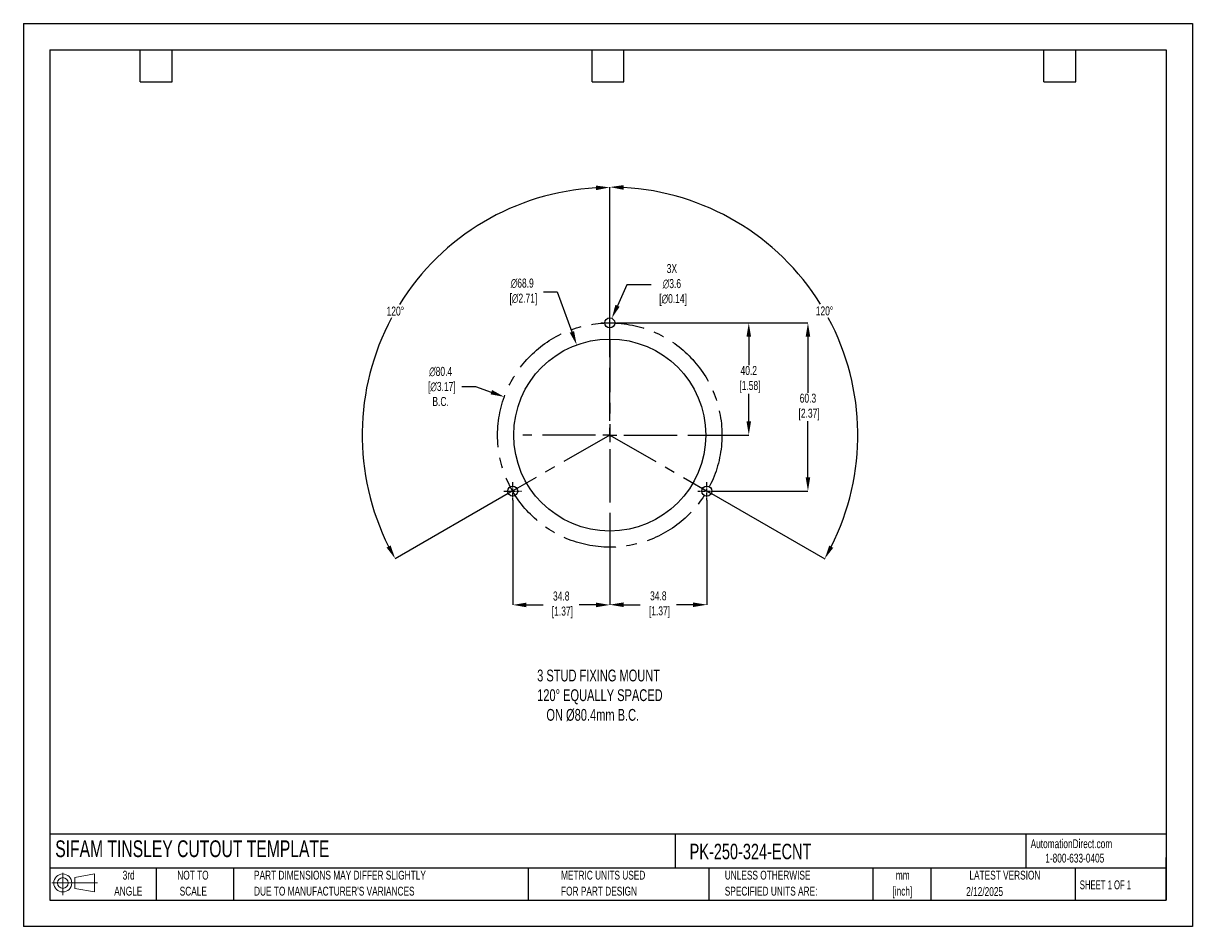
# Model space of a CAD drawing. Header units: millimetres. Extents: x 0 to 419, y 0 to 324.
import ezdxf

# ---------------------------------------------------------------- set-up
doc = ezdxf.new("R2010")
doc.units = ezdxf.units.MM
doc.header["$LTSCALE"] = 1.5
doc.header["$PDSIZE"] = -1
doc.linetypes.add('CENTERX2', pattern=[20.32, 12.7, -2.54, 2.54, -2.54])
for name, color, linetype in [('1', 7, 'Continuous'), ('CENTER', 40, 'CENTERX2'), ('SLD-DEFPOINTS', 7, 'Continuous')]:
    doc.layers.add(name, color=color, linetype=linetype)
doc.layers.add('DIMENSIONS', color=140, linetype='Continuous', lineweight=25)
doc.layers.add('TEXT', color=140, linetype='Continuous', lineweight=25)
doc.styles.add('SLDTEXTSTYLE0', font='TXT', dxfattribs={"width": 0.7})
doc.styles.add('SLDTEXTSTYLE1', font='TXT', dxfattribs={"width": 0.65})
doc.dimstyles.new('SLDDIMSTYLE0', dxfattribs={"dimtxt": 3.237012, "dimasz": 4.953, "dimexe": 0, "dimexo": 0.0625, "dimgap": 0.809253, "dimtad": 0, "dimtih": 1, "dimtoh": 1, "dimrnd": 1e-09, "dimzin": 12, "dimdsep": 46, "dimtxsty": 'SLDTEXTSTYLE0', "dimsah": 1, "dimcen": 0, "dimadec": 0, "dimazin": 3, "dimtfac": 1, "dimtofl": 0, "dimtmove": 0, "dimatfit": 3, "dimfxl": 0, "dimfrac": 2, "dimtolj": 1, "dimtzin": 12, "dimarcsym": 0})

# ---------------------------------------------------------------- blocks, each defined once
blk = doc.blocks.new('Block11')
at = {"color": 7, "linetype": 'Continuous', "lineweight": 18}
for p, q in [((0, 4.32), (16.31, 4.32)), ((3.88, 7.97), (3.88, 0)), ((8.22, 6.25), (15.26, 7.55)), ((8.22, 2.39), (8.22, 6.25)), ((15.26, 7.55), (15.26, 1.1)), ((8.22, 2.39), (15.26, 1.1))]:
    blk.add_line(p, q, dxfattribs=at)
for radius in [3.23, 1.93]:
    blk.add_circle((3.88, 4.32), radius, dxfattribs=at)
blk = doc.blocks.new('Block12')
at = {"layer": 'SLD-DEFPOINTS'}
blk.add_blockref('Block11', (0, 0), dxfattribs=at)
blk = doc.blocks.new('SW_NOTE_0_1')
at = {"layer": 'TEXT', "color": 0, "linetype": 'CENTERX2', "lineweight": 18, "char_height": 3.175, "attachment_point": 2, "style": 'SLDTEXTSTYLE0'}
for s, insert in [('mm', (4.27, 4.09)), ('[inch]', (4.14, -1.64))]:
    blk.add_mtext(s, dxfattribs=dict(at, insert=insert))
blk = doc.blocks.new('SW_NOTE_0_2')
at = {"layer": 'TEXT', "color": 0, "linetype": 'CENTERX2', "lineweight": 18, "char_height": 3.175, "attachment_point": 1, "style": 'SLDTEXTSTYLE0'}
for s, insert in [('UNLESS OTHERWISE', (0, 4.09)), ('SPECIFIED UNITS ARE:', (0, -1.64))]:
    blk.add_mtext(s, dxfattribs=dict(at, insert=insert))
blk = doc.blocks.new('SW_NOTE_0_3')
at = {"layer": 'TEXT', "color": 0, "linetype": 'CENTERX2', "lineweight": 18, "char_height": 3.175, "attachment_point": 1, "style": 'SLDTEXTSTYLE0'}
for s, insert in [('PART DIMENSIONS MAY DIFFER SLIGHTLY', (0, 4.09)), ("DUE TO MANUFACTURER'S VARIANCES", (0, -1.64))]:
    blk.add_mtext(s, dxfattribs=dict(at, insert=insert))
blk = doc.blocks.new('SW_NOTE_0_4')
at = {"layer": 'TEXT', "color": 0, "linetype": 'CENTERX2', "lineweight": 18, "char_height": 3.175, "attachment_point": 2, "style": 'SLDTEXTSTYLE0'}
for s, insert in [('NOT TO', (7.89, 4.09)), ('SCALE', (8.03, -1.64))]:
    blk.add_mtext(s, dxfattribs=dict(at, insert=insert))
blk = doc.blocks.new('SW_NOTE_0_5')
at = {"layer": 'TEXT', "color": 0, "linetype": 'CENTERX2', "lineweight": 18, "char_height": 3.175, "attachment_point": 2, "style": 'SLDTEXTSTYLE0'}
for s, insert in [('3rd', (3.47, 4.09)), ('ANGLE', (3.33, -1.64))]:
    blk.add_mtext(s, dxfattribs=dict(at, insert=insert))
blk = doc.blocks.new('SW_NOTE_0_6')
at = {"layer": 'TEXT', "color": 0, "linetype": 'CENTERX2', "lineweight": 18, "char_height": 3.175, "attachment_point": 1, "style": 'SLDTEXTSTYLE0'}
for s, insert in [('METRIC UNITS USED', (0, 4.09)), ('FOR PART DESIGN', (0, -1.64))]:
    blk.add_mtext(s, dxfattribs=dict(at, insert=insert))
blk = doc.blocks.new('SW_CENTERMARKSYMBOL_0')
at = {"layer": 'CENTER', "color": 0}
for p, q in [((0, 5.08), (0, 31.2)), ((-5.08, 0), (-31.2, 0)), ((0, 0), (-2.54, 0)), ((0, 0), (0, 2.54)), ((0, 0), (0, -2.54)), ((0, 0), (2.54, 0)), ((5.08, 0), (31.2, 0)), ((0, -5.08), (0, -31.2))]:
    blk.add_line(p, q, dxfattribs=at)
blk = doc.blocks.new('*D23')
at = {"layer": 'Defpoints', "color": 0}
for p in [(213.38, 216.45), (248.18, 156.15), (281.22, 156.15)]:
    blk.add_point(p, dxfattribs=at)
at = {"layer": 'DIMENSIONS', "color": 0, "lineweight": -2}
for p, q in [((213.44, 216.45), (281.22, 216.45)), ((281.22, 211.5), (281.22, 191.43)), ((281.22, 161.11), (281.22, 181.18)), ((248.24, 156.15), (281.22, 156.15))]:
    blk.add_line(p, q, dxfattribs=at)
at = {"layer": 'DIMENSIONS', "color": 0}
for points in [[(280.4, 211.5), (282.05, 211.5), (281.22, 216.45)], [(280.4, 161.11), (282.05, 161.11), (281.22, 156.15)]]:
    blk.add_solid(points, dxfattribs=at)
at = {"layer": 'DIMENSIONS', "color": 0, "insert": (281.22, 186.3), "char_height": 3.237, "attachment_point": 5, "style": 'SLDTEXTSTYLE0'}
blk.add_mtext('\\A1;60.3\\P [2.37]', dxfattribs=at)
blk = doc.blocks.new('*D24')
at = {"layer": 'Defpoints', "color": 0}
for p in [(213.38, 216.45), (241.38, 176.25), (260.01, 176.25)]:
    blk.add_point(p, dxfattribs=at)
at = {"layer": 'DIMENSIONS', "color": 0, "lineweight": -2}
for p, q in [((213.44, 216.45), (248.45, 216.45)), ((251.49, 216.45), (260.01, 216.45)), ((260.01, 211.5), (260.01, 201.34)), ((260.01, 181.21), (260.01, 191.09)), ((241.44, 176.25), (260.01, 176.25))]:
    blk.add_line(p, q, dxfattribs=at)
at = {"layer": 'DIMENSIONS', "color": 0}
for points in [[(259.19, 211.5), (260.84, 211.5), (260.01, 216.45)], [(259.19, 181.21), (260.84, 181.21), (260.01, 176.25)]]:
    blk.add_solid(points, dxfattribs=at)
at = {"layer": 'DIMENSIONS', "color": 0, "insert": (260.01, 196.22), "char_height": 3.237, "attachment_point": 5, "style": 'SLDTEXTSTYLE0'}
blk.add_mtext('\\A1;40.2\\P [1.58]', dxfattribs=at)
blk = doc.blocks.new('*D28')
at = {"layer": 'Defpoints', "color": 0}
for p in [(153.14, 244.27), (210.19, 207.25), (210.19, 176.25), (210.19, 176.25), (173.81, 155.29)]:
    blk.add_point(p, dxfattribs=at)
at = {"layer": 'DIMENSIONS', "color": 0, "lineweight": -2}
for p, q in [((210.19, 207.32), (210.19, 265.03)), ((173.75, 155.26), (133.27, 131.93))]:
    blk.add_line(p, q, dxfattribs=at)
for start, end in [(93.1972, 148.1485), (151.7693, 206.7537)]:
    blk.add_arc((210.19, 176.25), 88.77, start, end, dxfattribs=at)
at = {"layer": 'DIMENSIONS', "color": 0}
for points in [[(205.21, 265.71), (205.26, 264.06), (210.19, 265.03)], [(131.64, 136.68), (130.19, 135.9), (133.27, 131.93)]]:
    blk.add_solid(points, dxfattribs=at)
at = {"layer": 'DIMENSIONS', "color": 0, "insert": (133.33, 220.67), "char_height": 3.237, "attachment_point": 5, "style": 'SLDTEXTSTYLE0'}
blk.add_mtext('\\A1;120°', dxfattribs=at)
blk = doc.blocks.new('*D29')
at = {"layer": 'Defpoints', "color": 0}
for p in [(210.19, 207.25), (297.74, 191.74), (210.19, 176.25), (210.19, 176.25), (246.57, 155.29)]:
    blk.add_point(p, dxfattribs=at)
at = {"layer": 'DIMENSIONS', "color": 0, "lineweight": -2}
for p, q in [((210.19, 207.32), (210.19, 265.16)), ((246.62, 155.26), (287.22, 131.87))]:
    blk.add_line(p, q, dxfattribs=at)
for start, end in [(31.8486, 86.8077), (333.2414, 28.2334)]:
    blk.add_arc((210.19, 176.25), 88.91, start, end, dxfattribs=at)
at = {"layer": 'DIMENSIONS', "color": 0}
for points in [[(215.11, 264.2), (215.16, 265.85), (210.19, 265.16)], [(290.3, 135.83), (288.85, 136.62), (287.22, 131.87)]]:
    blk.add_solid(points, dxfattribs=at)
at = {"layer": 'DIMENSIONS', "color": 0, "insert": (287.16, 220.74), "char_height": 3.237, "attachment_point": 5, "style": 'SLDTEXTSTYLE0'}
blk.add_mtext('\\A1;120°', dxfattribs=at)
blk = doc.blocks.new('*D31')
at = {"layer": 'Defpoints', "color": 0}
for p in [(198.33, 208.57), (222.04, 143.93)]:
    blk.add_point(p, dxfattribs=at)
at = {"layer": 'DIMENSIONS', "color": 0, "lineweight": -2}
for p, q in [((186.42, 227.55), (191.37, 227.55)), ((191.37, 227.55), (196.63, 213.22))]:
    blk.add_line(p, q, dxfattribs=at)
at = {"layer": 'DIMENSIONS', "color": 0}
blk.add_solid([(197.4, 213.51), (195.85, 212.94), (198.33, 208.57)], dxfattribs=at)
at = {"layer": 'DIMENSIONS', "color": 0, "insert": (178.81, 227.55), "char_height": 3.237, "attachment_point": 5, "style": 'SLDTEXTSTYLE0'}
blk.add_mtext('\\A1;∅68.9\\P [∅2.71]', dxfattribs=at)
blk = doc.blocks.new('*D32')
at = {"layer": 'Defpoints', "color": 0}
for p in [(210.92, 218.1), (209.45, 214.81)]:
    blk.add_point(p, dxfattribs=at)
at = {"layer": 'DIMENSIONS', "color": 0, "lineweight": -2}
for p, q in [((216.32, 230.08), (212.96, 222.61)), ((225.05, 230.08), (216.32, 230.08))]:
    blk.add_line(p, q, dxfattribs=at)
at = {"layer": 'DIMENSIONS', "color": 0}
blk.add_solid([(212.2, 222.95), (213.71, 222.27), (210.92, 218.1)], dxfattribs=at)
at = {"layer": 'DIMENSIONS', "color": 0, "insert": (232.46, 230.08), "char_height": 3.237, "attachment_point": 5, "style": 'SLDTEXTSTYLE0'}
blk.add_mtext('\\A1;3X\\P∅3.6\\P [∅0.14]', dxfattribs=at)
blk = doc.blocks.new('*D33')
at = {"layer": 'Defpoints', "color": 0}
for p in [(172.39, 189.94), (247.98, 162.57)]:
    blk.add_point(p, dxfattribs=at)
at = {"layer": 'DIMENSIONS', "color": 0, "lineweight": -2}
for p, q in [((157.17, 193.66), (162.12, 193.66)), ((162.12, 193.66), (167.73, 191.63))]:
    blk.add_line(p, q, dxfattribs=at)
at = {"layer": 'DIMENSIONS', "color": 0}
blk.add_solid([(168.01, 192.4), (167.45, 190.85), (172.39, 189.94)], dxfattribs=at)
at = {"layer": 'DIMENSIONS', "color": 0, "insert": (149.56, 193.66), "char_height": 3.237, "attachment_point": 5, "style": 'SLDTEXTSTYLE0'}
blk.add_mtext('\\A1;∅80.4\\P [∅3.17]\\PB.C.', dxfattribs=at)
blk = doc.blocks.new('*D35')
at = {"layer": 'Defpoints', "color": 0}
for p in [(244.99, 152.96), (210.19, 145.06), (210.19, 115.42)]:
    blk.add_point(p, dxfattribs=at)
at = {"layer": 'DIMENSIONS', "color": 0, "lineweight": -2}
for p, q in [((244.99, 152.9), (244.99, 115.42)), ((210.19, 145), (210.19, 115.42)), ((215.14, 115.42), (221.11, 115.42)), ((240.03, 115.42), (234.06, 115.42))]:
    blk.add_line(p, q, dxfattribs=at)
at = {"layer": 'DIMENSIONS', "color": 0}
for points in [[(215.14, 116.24), (215.14, 114.59), (210.19, 115.42)], [(240.03, 116.24), (240.03, 114.59), (244.99, 115.42)]]:
    blk.add_solid(points, dxfattribs=at)
at = {"layer": 'DIMENSIONS', "color": 0, "insert": (227.59, 115.42), "char_height": 3.237, "attachment_point": 5, "style": 'SLDTEXTSTYLE0'}
blk.add_mtext('\\A1;34.8\\P [1.37]', dxfattribs=at)
blk = doc.blocks.new('*D36')
at = {"layer": 'Defpoints', "color": 0}
for p in [(175.39, 152.96), (210.19, 145.06), (210.19, 115.35)]:
    blk.add_point(p, dxfattribs=at)
at = {"layer": 'DIMENSIONS', "color": 0, "lineweight": -2}
for p, q in [((175.39, 152.9), (175.39, 115.35)), ((210.19, 145), (210.19, 115.35)), ((180.34, 115.35), (186.31, 115.35)), ((205.23, 115.35), (199.26, 115.35))]:
    blk.add_line(p, q, dxfattribs=at)
at = {"layer": 'DIMENSIONS', "color": 0}
for points in [[(180.34, 116.17), (180.34, 114.52), (175.39, 115.35)], [(205.23, 116.17), (205.23, 114.52), (210.19, 115.35)]]:
    blk.add_solid(points, dxfattribs=at)
at = {"layer": 'DIMENSIONS', "color": 0, "insert": (192.79, 115.35), "char_height": 3.237, "attachment_point": 5, "style": 'SLDTEXTSTYLE0'}
blk.add_mtext('\\A1;34.8\\P [1.37]', dxfattribs=at)

msp = doc.modelspace()

# ---------------------------------------------------------------- linework, layer by layer
at = {"color": 7, "linetype": 'Continuous'}
for p, q in [((0.004, 323.854), (0.004, 0.004)), ((0.004, 323.854), (419.104, 323.854)), ((419.104, 323.854), (419.104, 0.004)), ((419.104, 0.004), (0.004, 0.004))]:
    msp.add_line(p, q, dxfattribs=at)
at = {"layer": '1', "color": 1, "linetype": 'Continuous'}
for centre, radius in [((210.185, 216.454), 1.8), ((210.185, 176.254), 34.425), ((175.385, 156.154), 1.8), ((244.985, 156.154), 1.8)]:
    msp.add_circle(centre, radius, dxfattribs=at)
at = {"layer": 'CENTER', "ltscale": 0.05}
for p, q in [((210.185, 213.264), (210.185, 219.644)), ((206.995, 216.454), (213.375, 216.454)), ((175.385, 152.964), (175.385, 159.344)), ((244.985, 152.964), (244.985, 159.344)), ((172.195, 156.154), (178.575, 156.154)), ((241.795, 156.154), (248.175, 156.154))]:
    msp.add_line(p, q, dxfattribs=at)
at = {"layer": 'CENTER'}
for p, q in [((210.185, 210.679), (210.185, 176.254)), ((210.185, 176.254), (173.805, 155.291)), ((210.185, 176.254), (246.565, 155.291))]:
    msp.add_line(p, q, dxfattribs=at)
msp.add_circle((210.185, 176.254), 40.2, dxfattribs=at)
at = {"layer": 'TEXT'}
for p, q in [((9.525, 314.325), (409.575, 314.325)), ((9.525, 314.325), (9.525, 9.525)), ((41.91, 302.895), (41.91, 314.325)), ((53.34, 302.895), (53.34, 314.325)), ((203.835, 302.895), (203.835, 314.325)), ((215.265, 302.895), (215.265, 314.325)), ((365.76, 302.895), (365.76, 314.325)), ((377.19, 302.895), (377.19, 314.325)), ((409.575, 314.325), (409.575, 9.525)), ((41.91, 302.895), (53.34, 302.895)), ((203.835, 302.895), (215.265, 302.895)), ((365.76, 302.895), (377.19, 302.895)), ((409.575, 33.189), (9.525, 33.189)), ((233.638, 33.189), (233.638, 20.955)), ((359.363, 33.189), (359.363, 20.955)), ((409.575, 9.525), (409.575, 24.765)), ((409.575, 20.955), (9.525, 20.955)), ((47.625, 20.955), (47.625, 9.525)), ((75.317, 20.955), (75.317, 9.525)), ((180.97, 20.955), (180.97, 9.525)), ((245.67, 20.955), (245.67, 9.525)), ((304.536, 20.955), (304.536, 9.525)), ((325.218, 20.955), (325.218, 9.525)), ((377.023, 20.955), (377.023, 9.525)), ((9.525, 9.525), (409.575, 9.525))]:
    msp.add_line(p, q, dxfattribs=at)

# ---------------------------------------------------------------- block references
at = {"layer": 'CENTER'}
msp.add_blockref('SW_CENTERMARKSYMBOL_0', (210.185, 176.254), dxfattribs=at)
at = {"layer": 'SLD-DEFPOINTS'}
msp.add_blockref('Block12', (10.257, 11.331), dxfattribs=at)
at = {"layer": 'TEXT', "linetype": 'CENTERX2', "lineweight": 18}
for name, p in [('SW_NOTE_0_5', (34.271, 15.953)), ('SW_NOTE_0_4', (52.886, 15.953)), ('SW_NOTE_0_3', (82.679, 15.953)), ('SW_NOTE_0_6', (192.718, 15.953)), ('SW_NOTE_0_2', (251.412, 15.953)), ('SW_NOTE_0_1', (310.929, 15.949))]:
    msp.add_blockref(name, p, dxfattribs=at)

# ---------------------------------------------------------------- texts
at = {"layer": 'DIMENSIONS', "insert": (184.165, 92.16), "char_height": 4.23333, "attachment_point": 1, "style": 'SLDTEXTSTYLE0'}
msp.add_mtext_dynamic_manual_height_columns('3 STUD FIXING MOUNT\\P120%%D EQUALLY SPACED\\P   ON %%C80.4mm B.C.', width=99.50754, gutter_width=21.167, heights=[0], dxfattribs=at)
at = {"layer": 'TEXT', "linetype": 'CENTERX2', "lineweight": 25, "attachment_point": 1, "style": 'SLDTEXTSTYLE0'}
for s, insert, char_height in [('SIFAM TINSLEY CUTOUT TEMPLATE', (11.42, 30.931), 6), ('PK-250-324-ECNT', (238.812, 29.714), 5.55625)]:
    msp.add_mtext(s, dxfattribs=dict(at, insert=insert, char_height=char_height))
at = {"layer": 'TEXT', "linetype": 'CENTERX2', "lineweight": 18, "char_height": 3.175}
for s, insert, attachment_point, style in [('AutomationDirect.com', (361.042, 31.315), 1, 'SLDTEXTSTYLE0'), ('1-800-633-0405', (366.287, 26.156), 1, 'SLDTEXTSTYLE0'), ('LATEST VERSION', (351.828, 20.046), 2, 'SLDTEXTSTYLE0'), ('2/12/2025', (344.552, 14.161), 2, 'SLDTEXTSTYLE0'), ('SHEET 1 OF 1', (378.662, 16.577), 1, 'SLDTEXTSTYLE1')]:
    msp.add_mtext(s, dxfattribs=dict(at, insert=insert, attachment_point=attachment_point, style=style))

# ---------------------------------------------------------------- dimensions: what is measured, and where the dimension line sits
at = {"layer": 'DIMENSIONS'}
for base, line1, picture, middle in [((153.144, 244.273), ((210.185, 176.254), (173.805, 155.291)), '*D28', (133.326, 220.673)), ((297.735, 191.743), ((210.185, 176.254), (246.565, 155.291)), '*D29', (287.164, 220.742))]:
    dim = msp.add_angular_dim_2l(base=base, line1=line1, line2=((210.185, 207.254), (210.185, 176.254)), dimstyle='SLDDIMSTYLE0', dxfattribs=at)
    dim.commit()
    dim.dimension.update_dxf_attribs({"geometry": picture, "text_midpoint": middle})
for p1, p2, text, picture, middle in [((209.446, 214.813), (210.924, 218.095), '3X\\P<>\\P[]', '*D32', (232.465, 230.075)), ((247.983, 162.566), (172.388, 189.942), '<>\\P[]\\PB.C.', '*D33', (149.564, 193.659))]:
    dim = msp.add_diameter_dim_2p(p1=p1, p2=p2, text=text, dimstyle='SLDDIMSTYLE0', dxfattribs=at)
    dim.commit()
    dim.dimension.update_dxf_attribs({"geometry": picture, "text_midpoint": middle, "dimtype": 163})
dim = msp.add_diameter_dim_2p(p1=(222.0381, 143.9338), p2=(198.3325, 208.5741), text='<>\\P[]', dimstyle='SLDDIMSTYLE0', override={"dimdec": 1}, dxfattribs=at)
dim.commit()
dim.dimension.update_dxf_attribs({"geometry": '*D31', "text_midpoint": (178.8119, 227.5543), "dimtype": 163})
dim = msp.add_linear_dim(base=(281.221, 156.154), p1=(213.375, 216.454), p2=(248.175, 156.154), angle=90, text='<>\\P[]', dimstyle='SLDDIMSTYLE0', dxfattribs=at)
dim.commit()
dim.dimension.update_dxf_attribs({"geometry": '*D23', "text_midpoint": (281.221, 186.304)})
dim = msp.add_linear_dim(base=(260.013, 176.254), p1=(213.375, 216.454), p2=(241.381, 176.254), angle=90, text='<>\\P[]', dimstyle='SLDDIMSTYLE0', override={"dimdec": 1, "dimzin": 4}, dxfattribs=at)
dim.commit()
dim.dimension.update_dxf_attribs({"geometry": '*D24', "text_midpoint": (260.013, 196.215), "dimtype": 160})
for base, p1, picture, middle in [((210.185, 115.349), (175.385, 152.964), '*D36', (192.785, 115.349)), ((210.185, 115.416), (244.985, 152.964), '*D35', (227.585, 115.416))]:
    dim = msp.add_linear_dim(base=base, p1=p1, p2=(210.185, 145.058), text='<>\\P[]', dimstyle='SLDDIMSTYLE0', dxfattribs=at)
    dim.commit()
    dim.dimension.update_dxf_attribs({"geometry": picture, "text_midpoint": middle})

doc.saveas('drawing.dxf')
